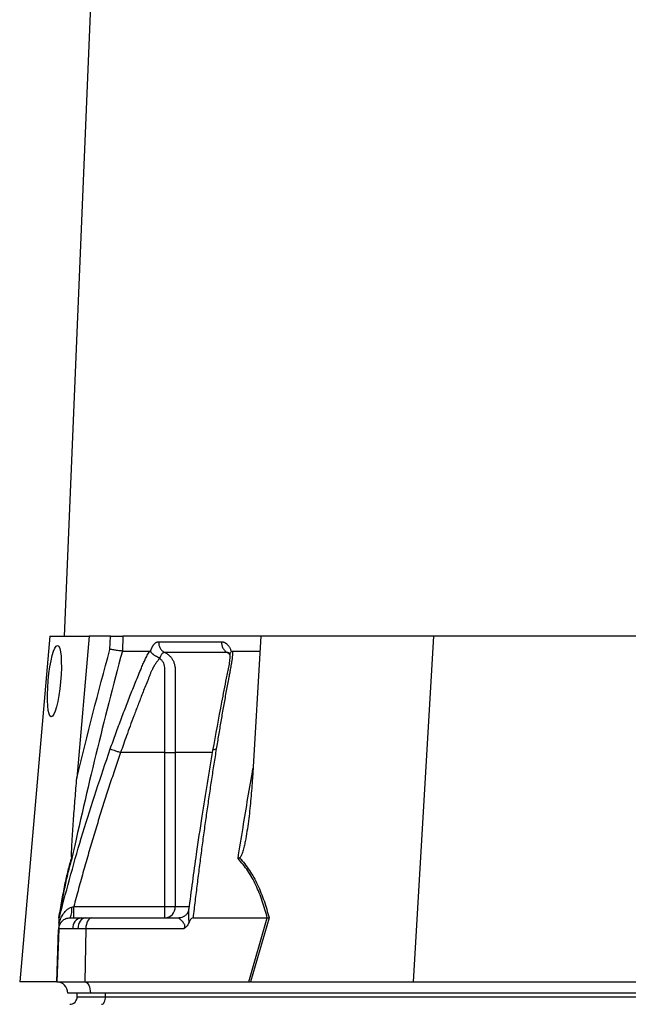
# Model space of a CAD drawing. Header units: millimetres. Extents: x 540 to 1430, y 615 to 2661.
# Tile 4 of 9: x 611 to 772, y 1114 to 1376. Entities that reach past the tile are written whole.
import ezdxf

# ---------------------------------------------------------------- set-up
doc = ezdxf.new("R2010")
doc.units = ezdxf.units.MM

msp = doc.modelspace()

# ---------------------------------------------------------------- linework, layer by layer
at = {"color": 7, "linetype": 'Continuous', "lineweight": 25}
for p, q in [((662.89, 2173.91), (622.39, 1211.91)), ((618.66, 1211.91), (610.61, 1119.91)), ((618.66, 1211.91), (629.11, 1211.91)), ((629.11, 1211.91), (625.81, 1174.12)), ((634.72, 1211.91), (629.11, 1211.91)), ((634.59, 1208.36), (634.72, 1211.91)), ((638.04, 1211.91), (637.9, 1207.91)), ((674.71, 1211.91), (638.04, 1211.91)), ((674.71, 1211.91), (672.49, 1174.12)), ((720.65, 1211.91), (674.71, 1211.91)), ((720.65, 1211.91), (715.24, 1119.91)), ((778.4, 1211.91), (720.65, 1211.91)), ((645.39, 1207.78), (645.43, 1207.91)), ((666.84, 1207.91), (666.89, 1207.78)), ((667.19, 1207.91), (674.48, 1207.91)), ((649.24, 1180.91), (637.44, 1180.91)), ((649.24, 1139.91), (649.24, 1180.91)), ((651.93, 1180.91), (651.93, 1139.91)), ((624.98, 1139.91), (649.24, 1139.91)), ((649.24, 1136.91), (649.24, 1139.91)), ((649.24, 1139.91), (651.93, 1139.91)), ((621.1, 1136.91), (621.25, 1137.47)), ((621.18, 1137.22), (621.1, 1136.89)), ((623.99, 1136.91), (626.97, 1136.91)), ((626.97, 1136.91), (628.02, 1136.91)), ((628.02, 1136.91), (629.7, 1136.91)), ((629.7, 1136.91), (653.02, 1136.91)), ((656.7, 1136.91), (676.43, 1136.91)), ((671.52, 1119.91), (676.45, 1136.91)), ((676.92, 1136.93), (671.99, 1119.91)), ((620.99, 1134.02), (620.5, 1119.91)), ((624.75, 1134.02), (620.99, 1134.02)), ((626.08, 1134.02), (624.75, 1134.02)), ((628.2, 1134.02), (626.08, 1134.02)), ((628.2, 1134.02), (627.95, 1119.91)), ((654.23, 1134.02), (628.2, 1134.02)), ((620.4, 1119.91), (610.61, 1119.91)), ((620.5, 1119.91), (627.95, 1119.91)), ((627.95, 1119.91), (671.52, 1119.91)), ((672.23, 1119.91), (715.24, 1119.91)), ((715.24, 1119.91), (775.77, 1119.91)), ((629.4, 1116.91), (623.4, 1116.91)), ((625.9, 1115.91), (625.9, 1116.91)), ((874.4, 1116.91), (629.4, 1116.91)), ((633.4, 1115.91), (633.4, 1116.91)), ((625.9, 1115.91), (633.4, 1115.91)), ((633.4, 1115.91), (872.9, 1115.91))]:
    msp.add_line(p, q, dxfattribs=at)
at = {"color": 8, "linetype": 'Continuous', "lineweight": 25}
for p, q in [((651.93, 1139.91), (655.5, 1139.91)), ((620.45, 1119.91), (620.94, 1133.86))]:
    msp.add_line(p, q, dxfattribs=at)
at = {"color": 7, "linetype": 'Continuous', "lineweight": 25, "flags": 128}
for points in [[(628.02, 1136.91), (627.65, 1136.86), (627.29, 1136.69), (626.96, 1136.43), (626.67, 1136.07), (626.43, 1135.63), (626.25, 1135.13), (626.13, 1134.59), (626.08, 1134.02)], [(629.7, 1136.91), (629.41, 1136.86), (629.13, 1136.69), (628.88, 1136.43), (628.65, 1136.07), (628.47, 1135.63), (628.33, 1135.13), (628.23, 1134.59), (628.2, 1134.02)], [(627.95, 1119.91), (628.24, 1119.83), (628.51, 1119.65), (628.76, 1119.37), (628.98, 1118.99), (629.16, 1118.54), (629.29, 1118.03), (629.37, 1117.48), (629.4, 1116.91)], [(632.4, 1113.91), (632.59, 1113.95), (632.78, 1114.06), (632.95, 1114.25), (633.1, 1114.5), (633.23, 1114.8), (633.32, 1115.15), (633.38, 1115.52), (633.4, 1115.91)]]:
    msp.add_lwpolyline(points, dxfattribs=at)
at = {"color": 7, "linetype": 'Continuous', "lineweight": 25}
for centre, radius, start, end in [((619.5, 1139.11), 5, 333.9401, 7.8241), ((649.08, 1139.76), 2.86, 273.3139, 2.9688), ((627.4, 1134.28), 2.67, 99.4576, 185.6665), ((620.4, 1116.91), 3, 88.9569, 90), ((620.4, 1116.91), 3, 0, 88), ((623.9, 1115.91), 2, 270, 0)]:
    msp.add_arc(centre, radius, start, end, dxfattribs=at)
msp.add_ellipse((619.83, 1199.91), major_axis=(0.86, 9.5), ratio=0.172936, dxfattribs=at)
msp.add_ellipse((670.9, 1116.91), major_axis=(13.24, 0.32), ratio=0.225259, start_param=1.464851, end_param=1.483057, dxfattribs=at)
for points, knots in [([(634.72, 1211.91), (635.06, 1211.91), (635.4, 1211.91), (636.09, 1211.91), (636.41, 1211.91), (636.87, 1211.91), (637.01, 1211.91), (637.27, 1211.91), (637.4, 1211.91), (637.74, 1211.91), (637.92, 1211.91), (638.04, 1211.91)], [0, 0, 0, 0, 0.25, 0.25, 0.5, 0.5, 0.625, 0.625, 0.75, 0.75, 1, 1, 1, 1]), ([(637.91, 1207.91), (635.45, 1198.76), (633.11, 1189.58), (628.63, 1171.16), (626.5, 1161.93), (624.47, 1152.67)], [0, 0, 0, 0, 0.5, 0.5, 1, 1, 1, 1]), ([(637.9, 1207.91), (637.78, 1207.92), (637.6, 1207.94), (637.15, 1207.99), (636.88, 1208.03), (636.43, 1208.09), (636.27, 1208.11), (635.95, 1208.16), (635.78, 1208.18), (635.44, 1208.23), (635.27, 1208.26), (634.93, 1208.31), (634.76, 1208.33), (634.59, 1208.36)], [0, 0, 0, 0, 0.25, 0.25, 0.5, 0.5, 0.625, 0.625, 0.75, 0.75, 0.875, 0.875, 1, 1, 1, 1]), ([(634.69, 1181.87), (634.94, 1182.56), (635.42, 1183.93), (636.17, 1185.98), (636.92, 1188.02), (637.67, 1190.04), (638.66, 1192.66), (639.9, 1195.86), (641.16, 1199.01), (642.19, 1201.53), (642.81, 1203.02), (643.25, 1204.08), (643.51, 1204.68), (643.74, 1205.19), (643.98, 1205.7), (644.24, 1206.22), (644.54, 1206.79), (644.85, 1207.36), (645.06, 1207.73), (645.17, 1207.91)], [0, 0, 0, 0, 0.077777, 0.1552, 0.232272, 0.308995, 0.385372, 0.530526, 0.674474, 0.747423, 0.819615, 0.846383, 0.869761, 0.889755, 0.906383, 0.929523, 0.9528, 0.976272, 1, 1, 1, 1]), ([(645.17, 1207.91), (645.19, 1207.91), (645.22, 1207.91), (645.27, 1207.89), (645.31, 1207.86), (645.35, 1207.83), (645.38, 1207.79), (645.39, 1207.78)], [0, 0, 0, 0, 0.212576, 0.416535, 0.614103, 0.807726, 1, 1, 1, 1]), ([(645.43, 1207.91), (645.45, 1207.98), (645.49, 1208.11), (645.56, 1208.3), (645.64, 1208.49), (645.71, 1208.66), (645.79, 1208.83), (645.87, 1208.99), (645.95, 1209.15), (646.04, 1209.29), (646.13, 1209.43), (646.22, 1209.56), (646.32, 1209.68), (646.41, 1209.79), (646.55, 1209.93), (646.71, 1210.08), (646.92, 1210.21), (647.12, 1210.31), (647.33, 1210.37), (647.48, 1210.38), (647.55, 1210.38)], [0, 0, 0, 0, 0.044249, 0.088103, 0.131644, 0.174955, 0.21812, 0.261226, 0.304357, 0.347601, 0.391041, 0.434763, 0.478847, 0.523375, 0.568424, 0.654803, 0.740537, 0.826241, 0.912528, 1, 1, 1, 1]), ([(647.55, 1210.38), (647.54, 1210.1), (647.57, 1209.8), (647.7, 1209.22), (647.82, 1208.93), (648.11, 1208.41), (648.3, 1208.18), (648.71, 1207.79), (648.94, 1207.63), (649.17, 1207.52)], [0, 0, 0, 0, 0.25, 0.25, 0.5, 0.5, 0.75, 0.75, 1, 1, 1, 1]), ([(667.19, 1207.91), (667.19, 1207.81), (667.19, 1207.6), (667.18, 1207.28), (667.17, 1206.97), (667.16, 1206.65), (667.13, 1206.33), (667.1, 1206.01), (667.07, 1205.68), (667.03, 1205.36), (666.96, 1204.94), (666.86, 1204.35), (666.7, 1203.49), (666.5, 1202.44), (666.27, 1201.23), (665.89, 1199.21), (665.37, 1196.39), (664.72, 1192.79), (664.09, 1189.17), (663.48, 1185.54), (663.08, 1183.1), (662.88, 1181.87)], [0, 0, 0, 0, 0.0134228, 0.0267382, 0.0399565, 0.0530881, 0.0661437, 0.0791341, 0.0920702, 0.1049632, 0.1178244, 0.141662, 0.1728313, 0.2170572, 0.2634911, 0.3121266, 0.4491557, 0.58733, 0.7237611, 0.8613131, 1, 1, 1, 1]), ([(664.28, 1210.38), (664.27, 1210.1), (664.3, 1209.8), (664.42, 1209.22), (664.53, 1208.93), (664.8, 1208.41), (664.98, 1208.18), (665.36, 1207.79), (665.57, 1207.63), (665.79, 1207.52)], [0, 0, 0, 0, 0.25, 0.25, 0.5, 0.5, 0.75, 0.75, 1, 1, 1, 1]), ([(664.28, 1210.38), (664.32, 1210.38), (664.41, 1210.38), (664.55, 1210.36), (664.68, 1210.34), (664.81, 1210.31), (664.94, 1210.26), (665.06, 1210.21), (665.19, 1210.15), (665.31, 1210.07), (665.44, 1209.99), (665.6, 1209.87), (665.78, 1209.7), (666, 1209.47), (666.2, 1209.21), (666.38, 1208.93), (666.55, 1208.62), (666.71, 1208.28), (666.8, 1208.03), (666.84, 1207.91)], [0, 0, 0, 0, 0.043919, 0.087472, 0.13073, 0.173768, 0.216664, 0.259492, 0.30233, 0.345255, 0.388344, 0.431671, 0.51489, 0.596546, 0.677156, 0.757259, 0.837405, 0.91814, 1, 1, 1, 1]), ([(666.89, 1207.78), (666.9, 1207.79), (666.93, 1207.82), (666.98, 1207.85), (667.03, 1207.88), (667.08, 1207.9), (667.14, 1207.91), (667.17, 1207.91), (667.19, 1207.91)], [0, 0, 0, 0, 0.160202, 0.321039, 0.484027, 0.650625, 0.822199, 1, 1, 1, 1]), ([(647.74, 1205.88), (647.68, 1205.81), (647.56, 1205.67), (647.39, 1205.46), (647.22, 1205.24), (647.06, 1205.02), (646.9, 1204.8), (646.75, 1204.58), (646.61, 1204.36), (646.47, 1204.15), (646.34, 1203.93), (646.21, 1203.72), (646.1, 1203.51), (645.99, 1203.3), (645.86, 1203.06), (645.73, 1202.77), (645.58, 1202.44), (645.43, 1202.1), (645.3, 1201.77), (645.2, 1201.49), (645.11, 1201.25), (645.01, 1201.01), (644.89, 1200.7), (644.73, 1200.32), (644.39, 1199.48), (643.9, 1198.24), (643.26, 1196.64), (642.66, 1195.1), (641.9, 1193.11), (640.99, 1190.73), (639.97, 1187.99), (639.04, 1185.45), (638.21, 1183.11), (637.69, 1181.62), (637.44, 1180.91)], [0, 0, 0, 0, 0.010662, 0.021198, 0.031594, 0.041839, 0.051919, 0.061821, 0.071533, 0.08104, 0.09033, 0.099392, 0.108213, 0.116783, 0.125091, 0.138719, 0.152205, 0.165558, 0.178786, 0.1919, 0.198167, 0.207477, 0.219813, 0.235151, 0.25346, 0.319418, 0.382864, 0.443812, 0.502275, 0.618272, 0.726011, 0.825493, 0.916782, 1, 1, 1, 1]), ([(645.39, 1207.78), (645.41, 1207.75), (645.45, 1207.69), (645.52, 1207.6), (645.59, 1207.51), (645.68, 1207.43), (645.76, 1207.34), (645.85, 1207.26), (645.94, 1207.18), (646.03, 1207.11), (646.18, 1206.99), (646.39, 1206.84), (646.66, 1206.68), (646.91, 1206.53), (647.14, 1206.41), (647.35, 1206.31), (647.52, 1206.22), (647.66, 1206.15), (647.77, 1206.08), (647.83, 1206.03), (647.86, 1206.01)], [0, 0, 0, 0, 0.048652, 0.096489, 0.14339, 0.189242, 0.233941, 0.277392, 0.319512, 0.360225, 0.399465, 0.506174, 0.603082, 0.689684, 0.765815, 0.831582, 0.887296, 0.933441, 0.970686, 1, 1, 1, 1]), ([(649.17, 1207.52), (649.15, 1207.52), (649.09, 1207.52), (649.01, 1207.51), (648.92, 1207.49), (648.84, 1207.46), (648.76, 1207.42), (648.68, 1207.37), (648.6, 1207.31), (648.49, 1207.21), (648.34, 1207.04), (648.19, 1206.81), (648.07, 1206.57), (647.98, 1206.35), (647.92, 1206.17), (647.89, 1206.05), (647.88, 1206)], [0, 0, 0, 0, 0.053313, 0.106595, 0.159871, 0.213165, 0.266504, 0.319912, 0.373414, 0.427035, 0.564482, 0.685233, 0.789261, 0.876464, 0.946724, 1, 1, 1, 1]), ([(649.24, 1180.91), (649.24, 1185.14), (649.24, 1189.38), (649.24, 1195.72), (649.24, 1198.37), (649.24, 1201.28), (649.24, 1202.2), (649.24, 1202.6), (649.24, 1202.87), (649.24, 1203), (649.23, 1203.4), (649.2, 1203.66), (649.09, 1204.17), (649.01, 1204.42), (648.79, 1204.89), (648.65, 1205.12), (648.41, 1205.41), (648.32, 1205.51), (648.13, 1205.68), (648.02, 1205.75), (647.9, 1205.81)], [0, 0, 0, 0, 0.5, 0.5, 0.75, 0.8125, 0.84375, 0.859375, 0.859375, 0.875, 0.875, 0.90625, 0.90625, 0.9375, 0.9375, 0.96875, 0.96875, 0.984375, 0.984375, 1, 1, 1, 1]), ([(665.79, 1207.52), (665.07, 1207.52), (663.57, 1207.52), (661.43, 1207.52), (659.23, 1207.52), (657.77, 1207.52), (656.27, 1207.52), (654.85, 1207.52), (652.84, 1207.52), (650.99, 1207.52), (649.75, 1207.52), (649.17, 1207.52)], [0.7589111, 0.7589111, 0.7589111, 0.7589111, 0.7820302, 0.8131687, 0.8443073, 0.8754458, 0.8754458, 0.9065844, 0.9377229, 0.9688615, 0.9919807, 0.9919807, 0.9919807, 0.9919807]), ([(649.17, 1207.52), (649.42, 1207.41), (649.66, 1207.27), (650.12, 1206.95), (650.33, 1206.78), (650.72, 1206.38), (650.9, 1206.16), (651.21, 1205.7), (651.35, 1205.45), (651.59, 1204.94), (651.68, 1204.66), (651.83, 1204.11), (651.88, 1203.83), (651.92, 1203.4), (651.92, 1203.25), (651.93, 1202.96), (651.92, 1202.82), (651.92, 1202.38), (651.93, 1199.77), (651.93, 1197.16), (651.93, 1190.2), (651.93, 1185.55), (651.93, 1180.91)], [0, 0, 0, 0, 0.03125, 0.03125, 0.0625, 0.0625, 0.09375, 0.09375, 0.125, 0.125, 0.15625, 0.15625, 0.1875, 0.1875, 0.203125, 0.203125, 0.21875, 0.21875, 0.25, 0.5, 0.5, 1, 1, 1, 1]), ([(666.48, 1207.17), (666.48, 1206.66), (666.47, 1205.67), (666.13, 1203.48), (665.52, 1200.73), (664.9, 1197.51), (663.65, 1191.11), (662.69, 1185.73), (661.92, 1181.43)], [0, 0, 0, 0, 0.070619, 0.136083, 0.264009, 0.386701, 0.509381, 1, 1, 1, 1]), ([(666.2, 1207.41), (666.19, 1207.42), (666.17, 1207.43), (666.33, 1207.18), (666.43, 1206.97), (666.46, 1206.85), (666.47, 1206.84)], [0, 0, 0, 0, 0.329075, 0.738522, 0.993128, 1, 1, 1, 1]), ([(666.51, 1206.9), (666.51, 1207.03), (666.51, 1207.32), (666.75, 1207.61), (666.89, 1207.78)], [0, 0, 0, 0, 0.447464, 1, 1, 1, 1]), ([(634.69, 1181.87), (634.76, 1181.85), (634.88, 1181.81), (635.22, 1181.69), (635.44, 1181.61), (635.95, 1181.43), (636.24, 1181.33), (636.85, 1181.12), (637.15, 1181.01), (637.44, 1180.91)], [0, 0, 0, 0, 0.25, 0.25, 0.5, 0.5, 0.75, 0.75, 1, 1, 1, 1]), ([(662.88, 1181.87), (662.77, 1181.2), (662.56, 1179.86), (662.24, 1177.84), (661.92, 1175.8), (661.61, 1173.75), (661.3, 1171.69), (660.99, 1169.61), (660.69, 1167.52), (660.38, 1165.42), (660.08, 1163.31), (659.79, 1161.18), (659.49, 1159.04), (659.2, 1156.88), (658.92, 1154.72), (658.63, 1152.54), (658.35, 1150.34), (658.07, 1148.14), (657.79, 1145.92), (657.51, 1143.68), (657.24, 1141.44), (656.97, 1139.18), (656.79, 1137.67), (656.7, 1136.91)], [0, 0, 0, 0, 0.045336, 0.090894, 0.136674, 0.182678, 0.228907, 0.275362, 0.322044, 0.368954, 0.416093, 0.463462, 0.511063, 0.558896, 0.606962, 0.655262, 0.703798, 0.752569, 0.801578, 0.850824, 0.900309, 0.950034, 1, 1, 1, 1]), ([(637.44, 1180.91), (637.2, 1180.2), (636.7, 1178.78), (635.97, 1176.63), (635.24, 1174.46), (634.52, 1172.28), (633.8, 1170.08), (633.09, 1167.86), (632.39, 1165.62), (631.69, 1163.37), (630.99, 1161.1), (630.3, 1158.82), (629.62, 1156.51), (628.94, 1154.19), (628.27, 1151.85), (627.6, 1149.5), (626.93, 1147.13), (626.28, 1144.74), (625.62, 1142.33), (625.2, 1140.72), (624.98, 1139.91)], [0, 0, 0, 0, 0.0526354, 0.1056085, 0.1589205, 0.2125726, 0.2665659, 0.3209015, 0.3755805, 0.4306039, 0.4859727, 0.541688, 0.5977508, 0.6541621, 0.7109228, 0.7680338, 0.8254961, 0.8833107, 0.9414784, 1, 1, 1, 1]), ([(649.24, 1180.91), (649.8, 1180.91), (650.35, 1180.91), (651.3, 1180.91), (651.68, 1180.91), (651.93, 1180.91)], [0, 0, 0, 0, 0.5, 0.5, 1, 1, 1, 1]), ([(661.92, 1181.43), (660.94, 1175.62), (659.41, 1166.49), (657.3, 1152.36), (656.19, 1144.04), (655.54, 1139.1)], [0, 0, 0, 0, 0.416032, 0.653325, 1, 1, 1, 1]), ([(624.44, 1152.91), (624.43, 1152.96), (624.42, 1153.04), (624.41, 1153.21), (624.41, 1153.31), (624.4, 1153.6), (624.4, 1153.81), (624.41, 1154.44), (624.43, 1154.87), (624.47, 1155.74), (624.49, 1156.18), (624.53, 1157.07), (624.56, 1157.51), (624.64, 1158.85), (624.69, 1159.74), (624.81, 1161.53), (624.88, 1162.42), (625.07, 1165.11), (625.21, 1166.91), (625.5, 1170.51), (625.65, 1172.31), (625.81, 1174.12)], [0, 0, 0, 0, 0.015625, 0.015625, 0.03125, 0.03125, 0.0625, 0.0625, 0.125, 0.125, 0.1875, 0.1875, 0.25, 0.25, 0.375, 0.375, 0.5, 0.5, 0.75, 0.75, 1, 1, 1, 1]), ([(672.49, 1174.12), (672.38, 1172.31), (672.25, 1170.51), (671.93, 1166.91), (671.74, 1165.11), (671.4, 1162.41), (671.28, 1161.52), (671.01, 1159.72), (670.87, 1158.83), (670.62, 1157.5), (670.53, 1157.05), (670.34, 1156.17), (670.24, 1155.73), (670.01, 1154.86), (669.89, 1154.43), (669.66, 1153.8), (669.57, 1153.59), (669.42, 1153.3), (669.37, 1153.21), (669.25, 1153.04), (669.18, 1152.96), (669.09, 1152.91)], [0, 0, 0, 0, 0.25, 0.25, 0.5, 0.5, 0.625, 0.625, 0.75, 0.75, 0.8125, 0.8125, 0.875, 0.875, 0.9375, 0.9375, 0.96875, 0.96875, 0.984375, 0.984375, 1, 1, 1, 1]), ([(621.05, 1136.93), (621.29, 1138.47), (621.54, 1139.98), (621.94, 1142.17), (622.07, 1142.9), (622.35, 1144.32), (622.49, 1145.01), (622.91, 1147.05), (623.2, 1148.34), (623.66, 1150.15), (623.81, 1150.74), (624.12, 1151.86), (624.28, 1152.4), (624.44, 1152.91)], [0, 0, 0, 0, 0.25, 0.25, 0.375, 0.375, 0.5, 0.5, 0.75, 0.75, 0.875, 0.875, 1, 1, 1, 1]), ([(669.09, 1152.91), (669.57, 1152.4), (670.02, 1151.86), (670.89, 1150.74), (671.31, 1150.15), (672.51, 1148.34), (673.22, 1147.05), (674.19, 1145.01), (674.49, 1144.32), (675.06, 1142.9), (675.33, 1142.17), (676.09, 1139.98), (676.53, 1138.47), (676.92, 1136.93)], [0, 0, 0, 0, 0.125, 0.125, 0.25, 0.25, 0.5, 0.5, 0.625, 0.625, 0.75, 0.75, 1, 1, 1, 1]), ([(624.47, 1152.67), (624.15, 1151.67), (623.84, 1150.57), (623.25, 1148.21), (622.96, 1146.95), (622.53, 1144.94), (622.39, 1144.25), (622.12, 1142.84), (621.99, 1142.12), (621.59, 1139.94), (621.34, 1138.44), (621.1, 1136.91)], [0, 0, 0, 0, 0.25, 0.25, 0.5, 0.5, 0.625, 0.625, 0.75, 0.75, 1, 1, 1, 1]), ([(676.43, 1136.91), (676.05, 1138.44), (675.62, 1139.94), (674.87, 1142.12), (674.6, 1142.84), (674.03, 1144.25), (673.73, 1144.94), (672.77, 1146.95), (672.07, 1148.21), (670.49, 1150.57), (669.62, 1151.67), (668.67, 1152.67)], [0, 0, 0, 0, 0.25, 0.25, 0.375, 0.375, 0.5, 0.5, 0.75, 0.75, 1, 1, 1, 1]), ([(621.05, 1135.5), (621.2, 1135.97), (621.38, 1136.41), (621.79, 1137.26), (622.02, 1137.67), (622.56, 1138.43), (622.86, 1138.79), (623.39, 1139.25), (623.58, 1139.4), (623.99, 1139.63), (624.21, 1139.73), (624.46, 1139.79)], [0, 0, 0, 0, 0.25, 0.25, 0.5, 0.5, 0.75, 0.75, 0.875, 0.875, 1, 1, 1, 1]), ([(624.98, 1136.91), (624.98, 1136.91), (624.98, 1136.99), (624.98, 1137.29), (624.98, 1137.51), (624.98, 1138.07), (624.98, 1138.4), (624.98, 1139.13), (624.98, 1139.52), (624.98, 1139.91)], [0, 0, 0, 0, 0.25, 0.25, 0.5, 0.5, 0.75, 0.75, 1, 1, 1, 1]), ([(655.49, 1139.03), (655.47, 1138.9), (655.43, 1138.6), (655.1, 1137.95), (654.49, 1137.35), (653.76, 1136.99), (653.18, 1136.89), (652.99, 1136.91), (652.97, 1136.92)], [0, 0, 0, 0, 0.137032, 0.338566, 0.56125, 0.79061, 0.980233, 1, 1, 1, 1]), ([(655.58, 1139.42), (655.58, 1139.42), (655.57, 1139.39), (655.55, 1139.29), (655.54, 1139.17), (655.53, 1139.1)], [0, 0, 0, 0, 0.012098, 0.366126, 1, 1, 1, 1]), ([(620.99, 1134.02), (621.01, 1134.36), (621.08, 1134.73), (621.39, 1135.45), (621.62, 1135.79), (622.2, 1136.35), (622.55, 1136.57), (623.27, 1136.85), (623.65, 1136.91), (623.99, 1136.91)], [0, 0, 0, 0, 0.25, 0.25, 0.5, 0.5, 0.75, 0.75, 1, 1, 1, 1]), ([(621.05, 1135.5), (621.04, 1135.34), (621.04, 1135.18), (621.03, 1134.89), (621.02, 1134.75), (621.01, 1134.5), (621.01, 1134.38), (621, 1134.19), (621, 1134.1), (620.99, 1134.02)], [0, 0, 0, 0, 0.25, 0.25, 0.5, 0.5, 0.75, 0.75, 1, 1, 1, 1]), ([(621.05, 1135.5), (621.06, 1135.81), (621.07, 1136.11), (621.08, 1136.51), (621.09, 1136.63), (621.09, 1136.78), (621.09, 1136.83), (621.1, 1136.89), (621.1, 1136.91), (621.1, 1136.91)], [0, 0, 0, 0, 0.5, 0.5, 0.75, 0.75, 0.875, 0.875, 1, 1, 1, 1]), ([(654.23, 1134.02), (654.3, 1134.11), (654.37, 1134.22), (654.48, 1134.45), (654.51, 1134.57), (654.53, 1134.82), (654.52, 1134.93), (654.45, 1135.14), (654.41, 1135.23), (654.26, 1135.48), (654.15, 1135.62), (653.92, 1135.88), (653.8, 1136), (653.47, 1136.32), (653.27, 1136.51), (653.06, 1136.73), (653.01, 1136.79), (652.97, 1136.86), (652.97, 1136.88), (652.98, 1136.9), (652.99, 1136.91), (653.02, 1136.91)], [0, 0, 0, 0, 0.0625, 0.0625, 0.125, 0.125, 0.1875, 0.1875, 0.25, 0.25, 0.375, 0.375, 0.5, 0.5, 0.75, 0.75, 0.875, 0.875, 0.9375, 0.9375, 1, 1, 1, 1]), ([(655.54, 1135.5), (655.47, 1135.34), (655.4, 1135.18), (655.22, 1134.89), (655.12, 1134.75), (654.89, 1134.5), (654.77, 1134.38), (654.51, 1134.19), (654.37, 1134.1), (654.23, 1134.02)], [0, 0, 0, 0, 0.25, 0.25, 0.5, 0.5, 0.75, 0.75, 1, 1, 1, 1]), ([(656.7, 1136.91), (656.55, 1136.91), (656.41, 1136.84), (656.17, 1136.64), (656.07, 1136.51), (655.89, 1136.24), (655.81, 1136.1), (655.66, 1135.81), (655.6, 1135.65), (655.54, 1135.5)], [0, 0, 0, 0, 0.25, 0.25, 0.5, 0.5, 0.75, 0.75, 1, 1, 1, 1])]:
    msp.add_open_spline(points, degree=3, knots=knots, dxfattribs=at)
for points in [[(625.81, 1174.12), (628.55, 1185.58), (631.47, 1197), (634.59, 1208.36)], [(637.91, 1207.91), (639.02, 1207.91), (641.34, 1207.91), (643.86, 1207.91), (645.17, 1207.91)], [(647.55, 1210.38), (652.49, 1210.38), (658.09, 1210.38), (664.28, 1210.38)], [(624.44, 1152.91), (624.46, 1152.83), (624.47, 1152.75), (624.47, 1152.67)], [(669.09, 1152.91), (668.96, 1152.83), (668.82, 1152.75), (668.67, 1152.67)], [(624.46, 1139.79), (624.63, 1139.83), (624.81, 1139.87), (624.98, 1139.91)], [(676.45, 1136.91), (676.44, 1136.91), (676.44, 1136.91), (676.43, 1136.91)], [(676.45, 1136.91), (676.61, 1136.92), (676.77, 1136.92), (676.92, 1136.93)], [(671.52, 1119.91), (671.69, 1119.91), (671.84, 1119.91), (671.99, 1119.91)]]:
    msp.add_open_spline(points, degree=3, dxfattribs=at)
at = {"color": 8, "linetype": 'Continuous', "lineweight": 25}
for points, knots in [([(666.28, 1207.36), (666.22, 1207.4), (666.06, 1207.52), (665.9, 1207.52), (665.79, 1207.52)], [0, 0, 0, 0, 0.353912, 1, 1, 1, 1]), ([(666.37, 1207.07), (666.33, 1207.12), (666.16, 1207.32), (665.95, 1207.44), (665.79, 1207.52)], [0, 0, 0, 0, 0.259429, 1, 1, 1, 1]), ([(621.25, 1137.47), (623.23, 1144.85), (627.22, 1159.8), (632.18, 1174.45), (634.69, 1181.87)], [0, 0, 0, 0, 0.493573, 1, 1, 1, 1]), ([(661.96, 1181.42), (661.95, 1181.45), (661.94, 1181.59), (662.24, 1181.76), (662.67, 1181.84), (662.88, 1181.87)], [0, 0, 0, 0, 0.149795, 0.586866, 1, 1, 1, 1]), ([(661.84, 1180.91), (661.07, 1180.91), (657.43, 1180.91), (654.36, 1180.91), (651.93, 1180.91)], [0, 0, 0, 0, 0.2108, 1, 1, 1, 1]), ([(668.67, 1152.67), (669.11, 1155.43), (670.38, 1163.45), (671.75, 1171.45), (672.64, 1176.7)], [0, 0, 0, 0, 0.34319, 1, 1, 1, 1]), ([(655.53, 1139.1), (655.5, 1138.89), (655.42, 1138.22), (655.52, 1137.04), (655.55, 1136), (655.54, 1135.58), (655.54, 1135.5)], [0, 0, 0, 0, 0.216223, 0.703231, 0.941724, 1, 1, 1, 1])]:
    msp.add_open_spline(points, degree=3, knots=knots, dxfattribs=at)

doc.saveas('drawing.dxf')
